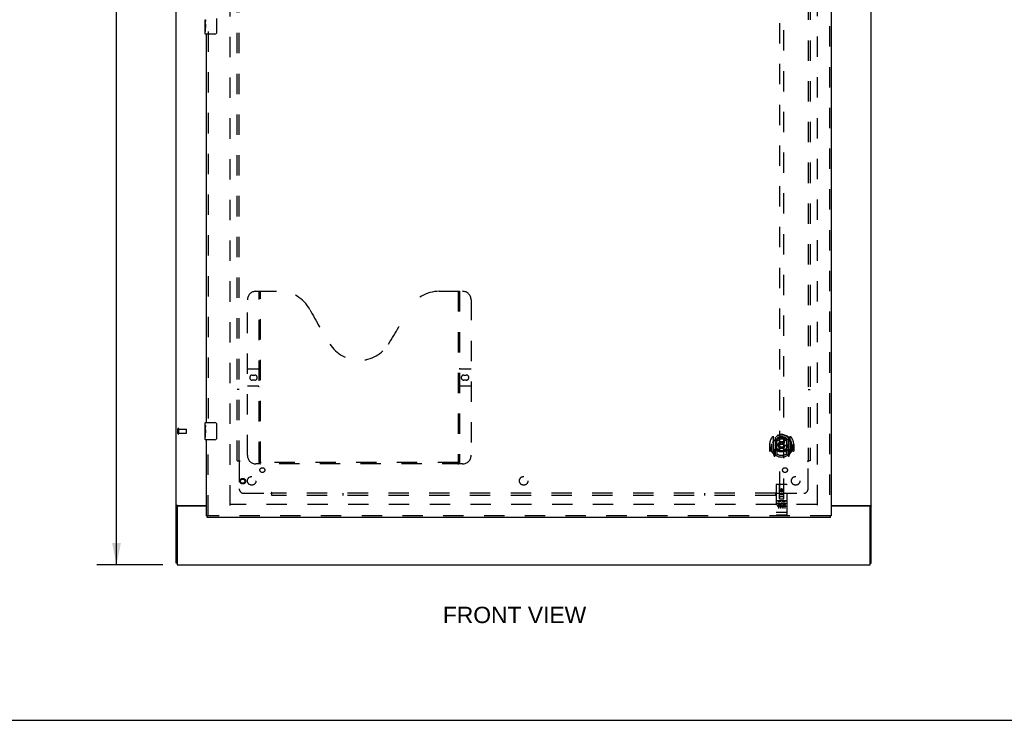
# Model space of a CAD drawing. Header units: inches. Extents: x 0 to 215, y 0 to 139.
# Tile 44 of 96: x 57 to 114, y 0 to 41. Entities that reach past the tile are written whole.
import ezdxf

# ---------------------------------------------------------------- set-up
doc = ezdxf.new("R2010")
doc.units = ezdxf.units.IN
doc.header["$LTSCALE"] = 11.804375
doc.header["$MEASUREMENT"] = 0
doc.linetypes.add('HIDDEN', pattern=[0.2, 0.1, -0.1])
doc.layers.get('0').update_dxf_attribs({"linetype": 'CONTINUOUS'})
for name, color, linetype in [('DEFAULT_2', 8, 'HIDDEN'), ('DIMENSIONS', 7, 'CONTINUOUS'), ('DOOR_ASSEMBLY', 7, 'CONTINUOUS'), ('SUBPANEL', 7, 'CONTINUOUS')]:
    doc.layers.add(name, color=color, linetype=linetype)
doc.styles.get("Standard").update_dxf_attribs({"font": 'arial.ttf'})
doc.dimstyles.new('DIMSTYLE_1', dxfattribs={"dimtxt": 0.946875, "dimasz": 1.2625, "dimexe": 0.09, "dimexo": 0.07, "dimgap": 0.0375, "dimtad": 0, "dimtih": 1, "dimtoh": 1, "dimzin": 4, "dimdsep": 46, "dimtxsty": 'Standard', "dimblk": '_FILLED', "dimblk1": '_FILLED', "dimblk2": '_FILLED', "dimcen": 0.09, "dimadec": 3, "dimazin": 1, "dimtfac": 1, "dimtdec": 3, "dimtofl": 0, "dimtmove": 0, "dimatfit": 3, "dimldrblk": '_FILLED', "dimfxl": 0, "dimtolj": 1, "dimtzin": 4, "dimarcsym": 0})

# ---------------------------------------------------------------- blocks, each defined once
blk = doc.blocks.new('_FILLED')
at = {"color": 0, "linetype": 'ByBlock'}
blk.add_solid([(0, 0), (-1, 0.2), (-1, -0.2)], dxfattribs=at)
blk = doc.blocks.new('*D18')
at = {"layer": 'DIMENSIONS', "color": 2, "linetype": 'Continuous'}
for p, q in [((65.304, 95.001), (61.485, 95.001)), ((62.622, 95.001), (62.622, 52.948)), ((62.622, 9.001), (62.622, 51.054)), ((65.304, 9.001), (61.485, 9.001))]:
    blk.add_line(p, q, dxfattribs=at)
at = {"layer": 'DIMENSIONS', "color": 2, "linetype": 'Continuous', "xscale": 1.2625, "yscale": 1.2625, "zscale": 1.2625}
for p, rotation in [((62.622, 95.001), 90), ((62.622, 9.001), 270)]:
    blk.add_blockref('_FILLED', p, dxfattribs=dict(at, rotation=rotation))
at = {"layer": 'DIMENSIONS', "color": 2, "linetype": 'Continuous', "insert": (62.622, 52.474), "char_height": 0.9469, "width": 3.30878, "attachment_point": 2, "line_spacing_factor": 0.9}
blk.add_mtext('86.00', dxfattribs=at)

msp = doc.modelspace()

# ---------------------------------------------------------------- linework, layer by layer
at = {"color": 3, "linetype": 'Continuous'}
for p, q in [((66.075, 9.105), (66.075, 94.897)), ((106.325, 9.105), (106.325, 94.897)), ((66.127, 12.337), (66.127, 9.001)), ((66.145, 12.449), (67.825, 12.449)), ((67.825, 12.397), (66.187, 12.397)), ((104.013, 12.449), (106.256, 12.449)), ((106.213, 12.397), (104.013, 12.397)), ((106.273, 9.001), (106.273, 12.337)), ((66.127, 9.001), (106.273, 9.001))]:
    msp.add_line(p, q, dxfattribs=at)
at = {"color": 7, "linetype": 'Continuous'}
for p, q in [((66.127, 9.105), (66.075, 9.105)), ((106.273, 9.105), (106.325, 9.105)), ((0, 0), (214.625, 0))]:
    msp.add_line(p, q, dxfattribs=at)
at = {"color": 3, "linetype": 'Continuous'}
for points in [[(66.111, 12.434), (66.107, 12.433), (66.103, 12.432), (66.1, 12.43), (66.096, 12.429), (66.093, 12.427), (66.09, 12.426), (66.087, 12.424), (66.085, 12.423), (66.082, 12.421), (66.081, 12.419), (66.079, 12.418), (66.078, 12.416), (66.077, 12.414), (66.076, 12.412), (66.076, 12.41), (66.075, 12.408)], [(66.145, 12.449), (66.143, 12.447), (66.141, 12.446), (66.138, 12.444), (66.135, 12.443), (66.131, 12.441), (66.127, 12.44), (66.123, 12.438), (66.119, 12.437), (66.111, 12.434)], [(106.256, 12.449), (106.258, 12.447), (106.26, 12.446), (106.263, 12.444), (106.266, 12.443), (106.27, 12.441), (106.274, 12.44), (106.278, 12.438), (106.282, 12.437)], [(106.282, 12.437), (106.29, 12.434), (106.294, 12.433), (106.298, 12.432), (106.301, 12.43), (106.305, 12.429), (106.308, 12.427), (106.311, 12.426), (106.314, 12.424), (106.316, 12.423), (106.318, 12.421), (106.32, 12.419), (106.322, 12.418), (106.323, 12.416), (106.324, 12.414), (106.325, 12.412), (106.325, 12.41), (106.325, 12.408)]]:
    msp.add_lwpolyline(points, dxfattribs=at)
for centre, start, end in [((66.187, 12.337), 90, 180), ((106.213, 12.337), 0, 90)]:
    msp.add_arc(centre, 0.06, start, end, dxfattribs=at)
at = {"layer": 'DEFAULT_2', "color": 8, "linetype": 'HIDDEN'}
for p, q in [((69.2, 12.449), (69.2, 91.553)), ((103.2, 91.553), (103.2, 12.449)), ((66.179, 16.609), (66.179, 16.893)), ((66.222, 16.609), (66.222, 16.893)), ((66.222, 16.875), (66.669, 16.875)), ((66.222, 16.627), (66.669, 16.627)), ((66.679, 16.637), (66.679, 16.865)), ((103.186, 12.501), (69.214, 12.501))]:
    msp.add_line(p, q, dxfattribs=at)
for centre, radius, start, end in [((66.201, 16.893), 0.0215, 360, 180), ((66.201, 16.609), 0.0215, 180, 0), ((66.669, 16.865), 0.01, 360, 90), ((66.669, 16.637), 0.01, 270, 0)]:
    msp.add_arc(centre, radius, start, end, dxfattribs=at)
at = {"layer": 'DOOR_ASSEMBLY', "color": 8, "linetype": 'HIDDEN'}
for p, q in [((103.909, 92.147), (103.909, 11.855)), ((101.013, 49.83), (101.013, 12.828)), ((101.263, 12.828), (101.263, 49.83)), ((67.929, 39.906), (67.929, 17.096)), ((70.699, 24.855), (72.054, 24.855)), ((70.874, 14.945), (70.874, 24.855)), ((70.954, 14.975), (70.954, 24.855)), ((81.304, 24.855), (82.659, 24.855)), ((82.404, 24.855), (82.404, 14.975)), ((82.484, 24.855), (82.484, 14.945)), ((70.199, 15.355), (70.199, 24.355)), ((83.159, 24.355), (83.159, 15.355)), ((70.199, 20.355), (70.834, 20.355)), ((70.486, 20.005), (70.623, 20.005)), ((82.524, 20.355), (83.159, 20.355)), ((82.736, 20.005), (82.873, 20.005)), ((70.623, 19.705), (70.486, 19.705)), ((82.873, 19.705), (82.736, 19.705)), ((70.834, 19.355), (70.199, 19.355)), ((83.159, 19.355), (82.524, 19.355)), ((67.929, 11.855), (67.929, 16.406)), ((100.453, 15.972), (100.438, 15.972)), ((100.438, 15.972), (100.438, 15.599)), ((100.555, 15.972), (100.57, 15.972)), ((100.555, 15.972), (100.555, 15.584)), ((100.563, 16.019), (100.563, 16.022)), ((100.563, 15.561), (100.563, 16.019)), ((100.638, 16.456), (100.638, 15.489)), ((100.755, 16.402), (100.755, 15.386)), ((100.763, 16.377), (100.763, 15.374)), ((100.855, 15.654), (100.855, 16.285)), ((100.863, 16.338), (100.863, 16.235)), ((100.975, 16.312), (101.005, 15.972)), ((100.975, 15.628), (101.005, 15.972)), ((101.27, 15.972), (101.005, 15.972)), ((101.301, 16.312), (101.27, 15.972)), ((101.301, 15.628), (101.27, 15.972)), ((101.413, 16.235), (101.413, 16.338)), ((101.42, 16.285), (101.42, 15.654)), ((101.513, 16.377), (101.513, 15.374)), ((101.52, 16.402), (101.52, 15.386)), ((101.638, 15.489), (101.638, 16.456)), ((101.72, 15.972), (101.705, 15.972)), ((101.713, 16.019), (101.713, 16.022)), ((101.713, 15.561), (101.713, 16.019)), ((101.72, 15.972), (101.72, 15.584)), ((101.838, 15.972), (101.823, 15.972)), ((101.838, 15.972), (101.838, 15.599)), ((100.555, 15.584), (100.453, 15.584)), ((100.555, 15.584), (100.563, 15.599)), ((100.642, 15.478), (100.713, 15.303)), ((100.755, 15.643), (100.695, 15.643)), ((100.695, 15.643), (100.695, 15.493)), ((100.695, 15.493), (100.763, 15.493)), ((100.733, 15.547), (100.704, 15.501)), ((100.833, 15.324), (100.763, 15.433)), ((100.765, 15.606), (100.765, 15.399)), ((100.855, 15.644), (100.783, 15.644)), ((100.851, 15.626), (100.785, 15.626)), ((100.863, 15.674), (100.863, 15.421)), ((101.413, 15.421), (101.413, 15.674)), ((101.493, 15.644), (101.42, 15.644)), ((101.49, 15.626), (101.425, 15.626)), ((101.513, 15.433), (101.443, 15.324)), ((101.51, 15.399), (101.51, 15.606)), ((101.513, 15.493), (101.58, 15.493)), ((101.58, 15.643), (101.52, 15.643)), ((101.572, 15.501), (101.543, 15.547)), ((101.563, 15.303), (101.634, 15.478)), ((101.58, 15.493), (101.58, 15.643)), ((101.712, 15.599), (101.72, 15.584)), ((101.823, 15.584), (101.72, 15.584)), ((82.659, 14.855), (70.699, 14.855)), ((82.401, 14.935), (70.958, 14.935)), ((100.734, 15.383), (100.738, 15.38)), ((100.741, 15.305), (100.755, 15.386)), ((101.52, 15.386), (101.535, 15.305)), ((101.541, 15.382), (101.542, 15.383)), ((101.542, 15.383), (101.542, 15.383)), ((101.542, 15.383), (101.542, 15.383)), ((100.825, 13.638), (100.825, 11.913)), ((101.42, 13.668), (100.855, 13.668)), ((101.011, 12.828), (101.008, 13.638)), ((101.138, 13.401), (101.075, 13.365)), ((101.075, 13.365), (101.085, 13.359)), ((101.075, 13.365), (101.075, 13.293)), ((101.075, 13.293), (101.085, 13.298)), ((101.075, 13.293), (101.138, 13.256)), ((101.138, 13.389), (101.085, 13.359)), ((101.085, 13.359), (101.085, 13.298)), ((101.085, 13.298), (101.138, 13.268)), ((101.2, 13.365), (101.138, 13.401)), ((101.138, 13.401), (101.138, 13.389)), ((101.19, 13.359), (101.138, 13.389)), ((101.138, 13.268), (101.19, 13.298)), ((101.138, 13.256), (101.2, 13.293)), ((101.138, 13.256), (101.138, 13.268)), ((101.2, 13.365), (101.19, 13.359)), ((101.19, 13.298), (101.19, 13.359)), ((101.2, 13.293), (101.19, 13.298)), ((101.2, 13.293), (101.2, 13.365)), ((101.264, 12.828), (101.268, 13.638)), ((101.45, 11.913), (101.45, 13.638)), ((101.42, 12.711), (100.855, 12.711)), ((100.993, 12.589), (100.901, 12.589)), ((100.901, 12.589), (100.901, 12.547)), ((100.993, 12.547), (100.901, 12.547)), ((100.927, 12.695), (101.099, 12.695)), ((100.95, 12.58), (100.95, 12.274)), ((101.01, 13.078), (101.265, 13.078)), ((101.011, 12.828), (101.013, 12.828)), ((101.013, 12.828), (101.263, 12.828)), ((101.223, 12.953), (101.053, 12.953)), ((101.075, 12.58), (101.075, 12.274)), ((101.177, 12.695), (101.349, 12.695)), ((101.2, 12.58), (101.2, 12.274)), ((101.214, 12.554), (101.201, 12.535)), ((101.21, 12.579), (101.214, 12.577)), ((101.37, 12.589), (101.214, 12.589)), ((101.214, 12.589), (101.214, 12.577)), ((101.214, 12.554), (101.214, 12.376)), ((101.37, 12.547), (101.256, 12.547)), ((101.256, 12.547), (101.256, 12.503)), ((101.263, 12.828), (101.264, 12.828)), ((101.325, 12.58), (101.325, 12.274)), ((101.37, 12.589), (101.37, 12.547)), ((100.843, 12.042), (100.842, 12.042)), ((100.844, 12.042), (100.843, 12.042)), ((100.845, 12.042), (100.844, 12.042)), ((100.846, 12.042), (100.845, 12.042)), ((100.847, 12.042), (100.846, 12.042)), ((100.846, 12.042), (100.846, 12.042)), ((100.848, 12.042), (100.847, 12.042)), ((100.849, 12.042), (100.848, 12.042)), ((100.85, 12.041), (100.849, 12.042)), ((100.851, 12.041), (100.85, 12.041)), ((100.85, 12.041), (100.85, 12.041)), ((100.852, 12.041), (100.851, 12.041)), ((100.853, 12.041), (100.852, 12.041)), ((100.854, 12.041), (100.853, 12.041)), ((100.855, 12.041), (100.854, 12.041)), ((101.421, 12.041), (100.855, 12.041)), ((100.855, 12.041), (100.855, 12.041)), ((100.997, 12.503), (100.951, 12.503)), ((100.993, 12.462), (100.965, 12.462)), ((101.057, 12.419), (100.965, 12.419)), ((101.057, 12.376), (100.965, 12.376)), ((101.057, 12.419), (101.057, 12.376)), ((101.189, 12.424), (101.206, 12.385)), ((101.37, 12.376), (101.214, 12.376)), ((101.348, 12.503), (101.256, 12.503)), ((101.348, 12.461), (101.256, 12.461)), ((101.256, 12.461), (101.256, 12.419)), ((101.37, 12.419), (101.256, 12.419)), ((101.348, 12.503), (101.348, 12.461)), ((101.37, 12.419), (101.37, 12.376)), ((101.421, 12.041), (101.422, 12.041)), ((101.422, 12.041), (101.423, 12.041)), ((101.423, 12.041), (101.424, 12.041)), ((101.423, 12.041), (101.423, 12.041)), ((101.424, 12.041), (101.425, 12.041)), ((101.425, 12.041), (101.426, 12.041)), ((101.426, 12.041), (101.427, 12.042)), ((101.427, 12.042), (101.428, 12.042)), ((101.427, 12.042), (101.427, 12.042)), ((101.428, 12.042), (101.429, 12.042)), ((101.429, 12.042), (101.43, 12.042)), ((101.43, 12.042), (101.431, 12.042)), ((101.431, 12.042), (101.432, 12.042)), ((101.432, 12.042), (101.433, 12.042)), ((101.432, 12.042), (101.432, 12.042)), ((101.433, 12.042), (101.434, 12.042)), ((101.434, 12.042), (101.435, 12.042)), ((103.971, 11.855), (67.867, 11.855)), ((101.42, 11.883), (100.855, 11.883))]:
    msp.add_line(p, q, dxfattribs=at)
at = {"layer": 'DOOR_ASSEMBLY', "color": 3, "linetype": 'Continuous'}
for p, q in [((104.013, 92.147), (104.013, 11.855)), ((67.825, 17.251), (67.825, 39.751)), ((67.825, 11.855), (67.825, 16.251)), ((103.971, 11.751), (67.867, 11.751))]:
    msp.add_line(p, q, dxfattribs=at)
at = {"layer": 'DOOR_ASSEMBLY', "color": 7, "linetype": 'Continuous'}
for p, q in [((67.765, 40.332), (67.765, 40.589)), ((67.771, 40.534), (67.765, 40.534)), ((67.772, 40.366), (67.772, 40.502)), ((68.42, 40.651), (68.42, 39.851)), ((67.765, 40.366), (67.772, 40.366)), ((67.765, 39.766), (67.765, 40.33)), ((67.767, 40.303), (67.765, 40.303)), ((67.765, 40.171), (67.771, 40.171)), ((67.765, 40.135), (67.772, 40.135)), ((67.765, 40.073), (67.772, 40.073)), ((67.767, 40.305), (67.769, 40.283)), ((67.772, 39.905), (67.772, 40.135)), ((67.765, 39.905), (67.772, 39.905)), ((68.32, 39.751), (67.78, 39.751)), ((67.765, 17.09), (67.765, 17.236)), ((67.78, 17.251), (68.32, 17.251)), ((68.42, 17.151), (68.42, 16.351)), ((67.765, 16.832), (67.765, 17.089)), ((67.771, 17.034), (67.765, 17.034)), ((67.765, 16.866), (67.772, 16.866)), ((67.765, 16.266), (67.765, 16.83)), ((67.767, 16.803), (67.765, 16.803)), ((67.765, 16.671), (67.771, 16.671)), ((67.765, 16.635), (67.772, 16.635)), ((67.765, 16.573), (67.772, 16.573)), ((67.767, 16.805), (67.769, 16.783)), ((67.772, 16.866), (67.772, 17.002)), ((67.772, 16.405), (67.772, 16.635)), ((67.765, 16.405), (67.772, 16.405)), ((68.32, 16.251), (67.78, 16.251)), ((67.825, 11.855), (67.867, 11.855)), ((67.867, 11.751), (67.867, 11.855)), ((104.013, 11.855), (103.971, 11.855)), ((103.971, 11.751), (103.971, 11.855))]:
    msp.add_line(p, q, dxfattribs=at)
for points in [[(67.765, 40.59), (67.766, 40.586), (67.766, 40.582), (67.767, 40.576), (67.768, 40.563)], [(67.768, 40.563), (67.769, 40.556), (67.77, 40.547), (67.771, 40.539)], [(67.771, 40.539), (67.771, 40.53), (67.772, 40.521), (67.772, 40.512), (67.772, 40.502)], [(67.765, 40.332), (67.766, 40.324), (67.766, 40.315), (67.767, 40.305)], [(67.769, 40.283), (67.77, 40.271), (67.771, 40.259), (67.771, 40.247), (67.772, 40.234), (67.772, 40.222), (67.772, 40.209), (67.772, 40.196), (67.772, 40.183), (67.771, 40.171), (67.771, 40.158), (67.77, 40.146)], [(68.42, 39.851), (68.42, 39.845), (68.42, 39.838), (68.419, 39.832), (68.417, 39.826), (68.416, 39.82), (68.414, 39.815)], [(68.414, 17.187), (68.416, 17.181), (68.417, 17.175), (68.419, 17.169), (68.42, 17.163), (68.42, 17.157), (68.42, 17.151)], [(67.765, 17.09), (67.766, 17.086), (67.766, 17.082), (67.767, 17.076), (67.768, 17.063)], [(67.765, 16.832), (67.766, 16.824), (67.766, 16.815), (67.767, 16.805)], [(67.768, 17.063), (67.769, 17.056), (67.77, 17.047), (67.771, 17.039)], [(67.769, 16.783), (67.77, 16.771), (67.771, 16.759), (67.771, 16.747), (67.772, 16.734), (67.772, 16.722), (67.772, 16.709), (67.772, 16.696), (67.772, 16.683), (67.771, 16.671), (67.771, 16.658), (67.77, 16.646)], [(67.771, 17.039), (67.771, 17.03), (67.772, 17.021), (67.772, 17.012), (67.772, 17.002)], [(68.42, 16.351), (68.42, 16.345), (68.42, 16.338), (68.419, 16.332), (68.417, 16.326), (68.416, 16.32), (68.414, 16.315)]]:
    msp.add_lwpolyline(points, dxfattribs=at)
at = {"layer": 'DOOR_ASSEMBLY', "color": 8, "linetype": 'HIDDEN'}
for points in [[(100.593, 16.411), (100.593, 16.412), (100.594, 16.413), (100.595, 16.414), (100.595, 16.414), (100.596, 16.415), (100.597, 16.416), (100.598, 16.417), (100.598, 16.418), (100.599, 16.418), (100.6, 16.419), (100.601, 16.42), (100.601, 16.421), (100.602, 16.421), (100.603, 16.422), (100.604, 16.423), (100.605, 16.423), (100.605, 16.424), (100.606, 16.425), (100.607, 16.425), (100.608, 16.426), (100.609, 16.426), (100.61, 16.427), (100.61, 16.428), (100.611, 16.428), (100.612, 16.429), (100.613, 16.429), (100.614, 16.43), (100.615, 16.43), (100.616, 16.431), (100.617, 16.431), (100.618, 16.432), (100.618, 16.432), (100.619, 16.433), (100.62, 16.433)], [(100.684, 16.187), (100.682, 16.186), (100.681, 16.185), (100.679, 16.183), (100.677, 16.182), (100.676, 16.18), (100.674, 16.179), (100.672, 16.177), (100.671, 16.175), (100.669, 16.174), (100.667, 16.172), (100.665, 16.17), (100.663, 16.168), (100.662, 16.166), (100.66, 16.163), (100.658, 16.161), (100.656, 16.159), (100.654, 16.156), (100.652, 16.154), (100.649, 16.151), (100.647, 16.148), (100.645, 16.146), (100.643, 16.143), (100.64, 16.139), (100.638, 16.136), (100.636, 16.133), (100.633, 16.129), (100.631, 16.126), (100.628, 16.122), (100.626, 16.118), (100.623, 16.114), (100.62, 16.11), (100.617, 16.106), (100.615, 16.101), (100.612, 16.096), (100.609, 16.091), (100.605, 16.086)], [(100.95, 16.329), (100.955, 16.331), (100.961, 16.332), (100.966, 16.333), (100.972, 16.335), (100.977, 16.336), (100.983, 16.337), (100.988, 16.339), (100.993, 16.34), (100.999, 16.341), (101.004, 16.342), (101.01, 16.343), (101.015, 16.344), (101.021, 16.345), (101.026, 16.346), (101.032, 16.347), (101.038, 16.348), (101.043, 16.348), (101.049, 16.349), (101.054, 16.35), (101.06, 16.35), (101.065, 16.351), (101.071, 16.352), (101.076, 16.352), (101.082, 16.353), (101.088, 16.353), (101.093, 16.353), (101.099, 16.354), (101.104, 16.354), (101.11, 16.354), (101.116, 16.354), (101.121, 16.355), (101.127, 16.355), (101.132, 16.355), (101.138, 16.355), (101.144, 16.355), (101.149, 16.355), (101.155, 16.355), (101.16, 16.354), (101.166, 16.354), (101.171, 16.354), (101.177, 16.354), (101.183, 16.353), (101.188, 16.353), (101.194, 16.353), (101.199, 16.352), (101.205, 16.352), (101.211, 16.351), (101.216, 16.35), (101.222, 16.35), (101.227, 16.349), (101.233, 16.348), (101.238, 16.348), (101.244, 16.347), (101.249, 16.346), (101.255, 16.345), (101.26, 16.344), (101.266, 16.343), (101.271, 16.342), (101.277, 16.341), (101.282, 16.34), (101.288, 16.339), (101.293, 16.337), (101.299, 16.336), (101.304, 16.335), (101.31, 16.333), (101.315, 16.332), (101.32, 16.331), (101.326, 16.329)], [(101.67, 16.086), (101.667, 16.091), (101.664, 16.096), (101.661, 16.101), (101.658, 16.105), (101.656, 16.11), (101.653, 16.114), (101.65, 16.118), (101.648, 16.122), (101.645, 16.126), (101.643, 16.129), (101.64, 16.133), (101.638, 16.136), (101.635, 16.139), (101.633, 16.143), (101.631, 16.146), (101.629, 16.148), (101.626, 16.151), (101.624, 16.154), (101.622, 16.156), (101.62, 16.159), (101.618, 16.161), (101.616, 16.163), (101.614, 16.166), (101.612, 16.168), (101.611, 16.17), (101.609, 16.172), (101.607, 16.174), (101.605, 16.175), (101.603, 16.177), (101.602, 16.179), (101.6, 16.18), (101.598, 16.182), (101.597, 16.183), (101.595, 16.185), (101.594, 16.186), (101.592, 16.187)], [(101.655, 16.433), (101.656, 16.433), (101.657, 16.432), (101.658, 16.432), (101.659, 16.431), (101.66, 16.431), (101.661, 16.43), (101.662, 16.43), (101.663, 16.429), (101.664, 16.429), (101.665, 16.428), (101.665, 16.428), (101.666, 16.427), (101.667, 16.426), (101.668, 16.426), (101.669, 16.425), (101.67, 16.425), (101.67, 16.424), (101.671, 16.423), (101.672, 16.423), (101.673, 16.422), (101.674, 16.421), (101.674, 16.421), (101.675, 16.42), (101.676, 16.419), (101.677, 16.418), (101.678, 16.418), (101.678, 16.417), (101.679, 16.416), (101.68, 16.415), (101.681, 16.414), (101.681, 16.414), (101.682, 16.413), (101.683, 16.412), (101.683, 16.411)], [(100.62, 15.512), (100.619, 15.512), (100.618, 15.513), (100.618, 15.513), (100.617, 15.513), (100.616, 15.514), (100.615, 15.514), (100.614, 15.515), (100.613, 15.515), (100.612, 15.516), (100.611, 15.517), (100.61, 15.517), (100.61, 15.518), (100.609, 15.518), (100.608, 15.519), (100.607, 15.519), (100.606, 15.52), (100.605, 15.521), (100.605, 15.521), (100.604, 15.522), (100.603, 15.523), (100.602, 15.523), (100.601, 15.524), (100.601, 15.525), (100.6, 15.526), (100.599, 15.526), (100.598, 15.527), (100.598, 15.528), (100.597, 15.529), (100.596, 15.529), (100.595, 15.53), (100.595, 15.531), (100.594, 15.532), (100.593, 15.533), (100.593, 15.534)], [(101.683, 15.534), (101.683, 15.533), (101.682, 15.532), (101.681, 15.531), (101.681, 15.53), (101.68, 15.529), (101.679, 15.529), (101.678, 15.528), (101.678, 15.527), (101.677, 15.526), (101.676, 15.526), (101.675, 15.525), (101.674, 15.524), (101.674, 15.523), (101.673, 15.523), (101.672, 15.522), (101.671, 15.521), (101.67, 15.521), (101.67, 15.52), (101.669, 15.519), (101.668, 15.519), (101.667, 15.518), (101.666, 15.518), (101.665, 15.517), (101.665, 15.517), (101.664, 15.516), (101.663, 15.515), (101.662, 15.515), (101.661, 15.514), (101.66, 15.514), (101.659, 15.513), (101.658, 15.513), (101.657, 15.513), (101.656, 15.512), (101.655, 15.512)], [(70.864, 14.975), (70.881, 14.964), (70.896, 14.955), (70.912, 14.946), (70.928, 14.94), (70.943, 14.936), (70.958, 14.935)], [(82.401, 14.935), (82.416, 14.936), (82.431, 14.94), (82.447, 14.946), (82.462, 14.955), (82.478, 14.964), (82.494, 14.975)], [(100.92, 12.694), (100.92, 12.694), (100.921, 12.694), (100.921, 12.694), (100.921, 12.694), (100.921, 12.694), (100.921, 12.694), (100.921, 12.694), (100.921, 12.694), (100.921, 12.695), (100.921, 12.695), (100.921, 12.695), (100.922, 12.695), (100.922, 12.695), (100.922, 12.695), (100.922, 12.695), (100.922, 12.695), (100.922, 12.695), (100.922, 12.695), (100.922, 12.695), (100.923, 12.695), (100.923, 12.695), (100.923, 12.695), (100.923, 12.695), (100.923, 12.695), (100.923, 12.695), (100.923, 12.695), (100.924, 12.695), (100.924, 12.695), (100.924, 12.695), (100.924, 12.695), (100.924, 12.695), (100.924, 12.695), (100.924, 12.695), (100.925, 12.695), (100.925, 12.695), (100.925, 12.695), (100.925, 12.695), (100.925, 12.695), (100.926, 12.695), (100.926, 12.695), (100.926, 12.695), (100.926, 12.695), (100.926, 12.695), (100.927, 12.695), (100.927, 12.695)], [(101.099, 12.695), (101.099, 12.695), (101.099, 12.695), (101.099, 12.695), (101.1, 12.695), (101.1, 12.695), (101.1, 12.695), (101.1, 12.695), (101.1, 12.695), (101.101, 12.695), (101.101, 12.695), (101.101, 12.695), (101.101, 12.695), (101.101, 12.695), (101.101, 12.695), (101.102, 12.695), (101.102, 12.695), (101.102, 12.695), (101.102, 12.695), (101.102, 12.695), (101.102, 12.695), (101.103, 12.695), (101.103, 12.695), (101.103, 12.695), (101.103, 12.695), (101.103, 12.695), (101.103, 12.695), (101.103, 12.695), (101.104, 12.695), (101.104, 12.695), (101.104, 12.695), (101.104, 12.695), (101.104, 12.695), (101.104, 12.695), (101.104, 12.695), (101.104, 12.695), (101.104, 12.695), (101.105, 12.695), (101.105, 12.694), (101.105, 12.694), (101.105, 12.694), (101.105, 12.694), (101.105, 12.694), (101.105, 12.694), (101.105, 12.694), (101.105, 12.694), (101.105, 12.694)], [(101.17, 12.694), (101.171, 12.694), (101.171, 12.694), (101.171, 12.694), (101.171, 12.694), (101.171, 12.694), (101.171, 12.694), (101.171, 12.694), (101.171, 12.694), (101.171, 12.695), (101.171, 12.695), (101.171, 12.695), (101.172, 12.695), (101.172, 12.695), (101.172, 12.695), (101.172, 12.695), (101.172, 12.695), (101.172, 12.695), (101.172, 12.695), (101.172, 12.695), (101.173, 12.695), (101.173, 12.695), (101.173, 12.695), (101.173, 12.695), (101.173, 12.695), (101.173, 12.695), (101.173, 12.695), (101.174, 12.695), (101.174, 12.695), (101.174, 12.695), (101.174, 12.695), (101.174, 12.695), (101.174, 12.695), (101.174, 12.695), (101.175, 12.695), (101.175, 12.695), (101.175, 12.695), (101.175, 12.695), (101.175, 12.695), (101.176, 12.695), (101.176, 12.695), (101.176, 12.695), (101.176, 12.695), (101.176, 12.695), (101.177, 12.695), (101.177, 12.695)], [(101.349, 12.695), (101.349, 12.695), (101.349, 12.695), (101.349, 12.695), (101.35, 12.695), (101.35, 12.695), (101.35, 12.695), (101.35, 12.695), (101.35, 12.695), (101.351, 12.695), (101.351, 12.695), (101.351, 12.695), (101.351, 12.695), (101.351, 12.695), (101.352, 12.695), (101.352, 12.695), (101.352, 12.695), (101.352, 12.695), (101.352, 12.695), (101.352, 12.695), (101.352, 12.695), (101.353, 12.695), (101.353, 12.695), (101.353, 12.695), (101.353, 12.695), (101.353, 12.695), (101.353, 12.695), (101.353, 12.695), (101.354, 12.695), (101.354, 12.695), (101.354, 12.695), (101.354, 12.695), (101.354, 12.695), (101.354, 12.695), (101.354, 12.695), (101.354, 12.695), (101.354, 12.695), (101.355, 12.695), (101.355, 12.694), (101.355, 12.694), (101.355, 12.694), (101.355, 12.694), (101.355, 12.694), (101.355, 12.694), (101.355, 12.694), (101.355, 12.694), (101.355, 12.694)], [(100.842, 12.042), (100.842, 12.042), (100.841, 12.042), (100.841, 12.042), (100.841, 12.042), (100.84, 12.042), (100.84, 12.042), (100.839, 12.042), (100.839, 12.043), (100.839, 12.043), (100.838, 12.043), (100.838, 12.043), (100.838, 12.043), (100.837, 12.043), (100.837, 12.043), (100.837, 12.043), (100.836, 12.043), (100.836, 12.043), (100.836, 12.043), (100.835, 12.043), (100.835, 12.043), (100.835, 12.043), (100.835, 12.043), (100.834, 12.044), (100.834, 12.044), (100.834, 12.044), (100.833, 12.044), (100.833, 12.044), (100.833, 12.044), (100.832, 12.044), (100.832, 12.044), (100.832, 12.044), (100.832, 12.044), (100.831, 12.044), (100.831, 12.044), (100.831, 12.044), (100.831, 12.045), (100.83, 12.045), (100.83, 12.045), (100.83, 12.045), (100.83, 12.045), (100.83, 12.045), (100.829, 12.045), (100.829, 12.045), (100.829, 12.045), (100.829, 12.045), (100.829, 12.045), (100.828, 12.046), (100.828, 12.046), (100.828, 12.046), (100.828, 12.046), (100.828, 12.046), (100.828, 12.046), (100.827, 12.046), (100.827, 12.046), (100.827, 12.046), (100.827, 12.046), (100.827, 12.047), (100.827, 12.047), (100.827, 12.047), (100.826, 12.047), (100.826, 12.047), (100.826, 12.047), (100.826, 12.047), (100.826, 12.047), (100.826, 12.047), (100.826, 12.047), (100.826, 12.048), (100.826, 12.048), (100.826, 12.048), (100.826, 12.048), (100.826, 12.048), (100.826, 12.048), (100.826, 12.048), (100.825, 12.048), (100.825, 12.048), (100.825, 12.048), (100.825, 12.049), (100.825, 12.049), (100.825, 12.049)], [(101.435, 12.042), (101.435, 12.042), (101.435, 12.042), (101.436, 12.042), (101.436, 12.042), (101.436, 12.042), (101.437, 12.043), (101.437, 12.043), (101.437, 12.043), (101.438, 12.043), (101.438, 12.043), (101.438, 12.043), (101.439, 12.043), (101.439, 12.043), (101.439, 12.043), (101.44, 12.043), (101.44, 12.043), (101.44, 12.043), (101.441, 12.043), (101.441, 12.043), (101.441, 12.043), (101.442, 12.044), (101.442, 12.044), (101.442, 12.044), (101.442, 12.044), (101.443, 12.044), (101.443, 12.044), (101.443, 12.044), (101.444, 12.044), (101.444, 12.044), (101.444, 12.044), (101.444, 12.044), (101.445, 12.044), (101.445, 12.044), (101.445, 12.045), (101.445, 12.045), (101.446, 12.045), (101.446, 12.045), (101.446, 12.045), (101.446, 12.045), (101.446, 12.045), (101.447, 12.045), (101.447, 12.045), (101.447, 12.045), (101.447, 12.045), (101.447, 12.046), (101.448, 12.046), (101.448, 12.046), (101.448, 12.046), (101.448, 12.046), (101.448, 12.046), (101.448, 12.046), (101.449, 12.046), (101.449, 12.046), (101.449, 12.046), (101.449, 12.047), (101.449, 12.047), (101.449, 12.047), (101.449, 12.047), (101.449, 12.047), (101.45, 12.047), (101.45, 12.047), (101.45, 12.047), (101.45, 12.047), (101.45, 12.047), (101.45, 12.048), (101.45, 12.048), (101.45, 12.048), (101.45, 12.048), (101.45, 12.048), (101.45, 12.048), (101.45, 12.048), (101.45, 12.048), (101.45, 12.048), (101.45, 12.048), (101.45, 12.049), (101.45, 12.049), (101.45, 12.049)]]:
    msp.add_lwpolyline(points, dxfattribs=at)
for centre, radius in [((101.138, 15.954), 0.35), ((101.138, 15.954), 0.335), ((101.138, 15.954), 0.205), ((101.138, 15.954), 0.133), ((69.929, 13.855), 0.164), ((69.929, 13.855), 0.124), ((101.138, 13.328), 0.085), ((101.138, 13.328), 0.0845)]:
    msp.add_circle(centre, radius, dxfattribs=at)
at = {"layer": 'DOOR_ASSEMBLY', "color": 7, "linetype": 'Continuous'}
for centre, radius, start, end in [((67.78, 39.766), 0.015, 180, 270), ((68.32, 39.851), 0.1, 270, 338.7946), ((67.78, 17.236), 0.015, 90, 180), ((68.32, 17.151), 0.1, 21.1999, 90), ((67.78, 16.266), 0.015, 180, 270), ((68.32, 16.351), 0.1, 270, 338.7946)]:
    msp.add_arc(centre, radius, start, end, dxfattribs=at)
at = {"layer": 'DOOR_ASSEMBLY', "color": 8, "linetype": 'HIDDEN'}
for centre, radius, start, end in [((70.699, 24.355), 0.5, 90, 180), ((72.054, 22.855), 2, 28.4813, 90), ((81.304, 22.855), 2, 90, 151.5187), ((82.659, 24.355), 0.5, 0, 90), ((108.362, 42.553), 39.307, 208.4813, 211.8705), ((44.996, 42.553), 39.307, 328.1295, 331.5187), ((76.679, 22.855), 2, 211.8705, 328.1295), ((70.486, 19.855), 0.15, 90, 270), ((70.623, 19.855), 0.15, 270, 90), ((70.834, 20.395), 0.04, 270, 360), ((82.524, 20.395), 0.04, 180, 270), ((82.736, 19.855), 0.15, 90, 270), ((82.873, 19.855), 0.15, 270, 90), ((70.834, 19.315), 0.04, 0, 90), ((82.524, 19.315), 0.04, 90, 180), ((101.138, 15.972), 0.7, 305.5126, 234.4874), ((101.138, 15.97), 0.583, 0.2464, 179.7536), ((101.138, 15.972), 0.685, 180, 213.0115), ((101.138, 15.944), 0.58, 7.6622, 172.3378), ((100.583, 16.019), 0.02, 172.3378, 180), ((100.653, 16.456), 0.015, 135.0748, 180), ((101.138, 15.655), 0.7, 49.529, 130.471), ((100.77, 16.402), 0.015, 130.3587, 180), ((100.783, 16.377), 0.02, 129.3378, 179.9984), ((100.87, 16.285), 0.015, 112.9863, 180), ((101.138, 15.944), 0.48, 55.0461, 124.9539), ((100.893, 16.235), 0.03, 180, 311.1261), ((101.138, 15.954), 0.343, 48.8739, 131.1261), ((100.955, 16.31), 0.02, 5.0796, 105.5752), ((101.32, 16.31), 0.02, 74.4248, 174.9204), ((101.383, 16.235), 0.03, 228.8739, 360), ((101.405, 16.285), 0.015, 0, 67.0137), ((101.493, 16.377), 0.02, 0, 50.6594), ((101.505, 16.402), 0.015, 0, 49.6413), ((101.623, 16.456), 0.015, 0, 44.9252), ((101.138, 15.972), 0.685, 326.9885, 360), ((101.693, 16.019), 0.02, 0, 7.6622), ((100.453, 15.599), 0.015, 180, 270), ((100.583, 15.561), 0.02, 180, 215.2961), ((101.138, 15.954), 0.7, 215.2961, 324.7039), ((100.653, 15.489), 0.015, 180, 224.9252), ((100.708, 15.498), 0.005, 147.3208, 270), ((101.138, 16.285), 0.7, 233.2319, 306.7681), ((100.743, 15.419), 0.02, 234.4874, 360), ((100.575, 15.648), 0.188, 327.3208, 360), ((100.745, 15.399), 0.02, 234.7457, 360), ((100.783, 15.624), 0.02, 90, 180), ((100.785, 15.606), 0.02, 90, 180), ((100.851, 15.606), 0.02, 66.536, 90), ((100.87, 15.654), 0.015, 180, 247.0137), ((101.138, 16.267), 0.7, 246.536, 293.464), ((100.893, 15.674), 0.03, 48.8739, 180), ((101.138, 15.954), 0.6, 242.7204, 297.2796), ((101.138, 15.954), 0.343, 228.8739, 311.1261), ((100.955, 15.63), 0.02, 254.3869, 354.9204), ((101.321, 15.63), 0.02, 185.0796, 285.6131), ((101.383, 15.674), 0.03, 0, 131.1261), ((101.405, 15.654), 0.015, 292.9863, 360), ((101.425, 15.606), 0.02, 90, 113.464), ((101.49, 15.606), 0.02, 0, 90), ((101.493, 15.624), 0.02, 0, 90), ((101.53, 15.399), 0.02, 180, 305.2543), ((101.701, 15.648), 0.188, 180, 212.6792), ((101.533, 15.419), 0.02, 180, 305.5126), ((101.568, 15.498), 0.005, 270, 32.6792), ((101.623, 15.489), 0.015, 315.0748, 360), ((101.693, 15.561), 0.02, 324.7039, 360), ((101.823, 15.599), 0.015, 270, 360), ((70.699, 15.355), 0.5, 180, 270), ((70.964, 14.945), 0.09, 180, 270), ((70.994, 14.975), 0.04, 180, 270), ((82.364, 14.975), 0.04, 270, 360), ((82.394, 14.945), 0.09, 270, 360), ((82.659, 15.355), 0.5, 270, 360), ((100.726, 15.308), 0.015, 201.8041, 350), ((100.783, 15.374), 0.02, 180, 238.5295), ((101.493, 15.374), 0.02, 301.4688, 359.9992), ((101.549, 15.308), 0.015, 190, 338.1959), ((100.855, 13.638), 0.03, 90, 180), ((100.978, 13.638), 0.03, 0, 90), ((101.298, 13.638), 0.03, 90, 180), ((101.42, 13.638), 0.03, 0, 90), ((100.855, 12.741), 0.03, 180, 270), ((100.993, 12.526), 0.0635, 270, 90), ((100.993, 12.525), 0.0219, 280.307, 90), ((101.053, 12.913), 0.04, 90, 180), ((101.053, 12.868), 0.04, 180, 270), ((101.164, 12.483), 0.107, 64.2636, 293.4027), ((101.164, 12.483), 0.0639, 54.8895, 293.4026), ((101.223, 12.913), 0.04, 0, 90), ((101.223, 12.868), 0.04, 270, 360), ((101.42, 12.741), 0.03, 270, 360), ((100.965, 12.44), 0.0644, 102.2995, 270.0775), ((100.965, 12.44), 0.0219, 89.9011, 270), ((100.855, 11.913), 0.03, 180, 270), ((101.42, 11.913), 0.03, 270, 360)]:
    msp.add_arc(centre, radius, start, end, dxfattribs=at)
at = {"layer": 'DOOR_ASSEMBLY', "color": 7, "linetype": 'Continuous'}
for centre in [(68.028, 40.167), (68.028, 16.667)]:
    msp.add_ellipse(centre, major_axis=(0.263, 0), ratio=0.432808, start_param=3.141593, end_param=3.321581, dxfattribs=at)
at = {"layer": 'SUBPANEL', "color": 8, "linetype": 'HIDDEN'}
for p, q in [((69.607, 15.032), (69.607, 88.97)), ((69.732, 15.032), (69.732, 88.97)), ((102.669, 88.97), (102.669, 15.032)), ((102.794, 88.97), (102.794, 15.032)), ((69.732, 19.157), (69.607, 19.157)), ((102.669, 19.157), (102.794, 19.157)), ((69.607, 15.032), (69.693, 15.032)), ((69.693, 15.032), (69.773, 15.032)), ((69.713, 15.015), (69.719, 15.009)), ((69.732, 14.997), (69.732, 13.407)), ((102.628, 15.032), (102.708, 15.032)), ((102.669, 13.407), (102.669, 14.997)), ((102.794, 15.032), (102.708, 15.032)), ((69.982, 13.157), (71.571, 13.157)), ((71.607, 13.119), (71.607, 13.198)), ((100.794, 13.157), (71.607, 13.157)), ((71.607, 13.032), (71.607, 13.119)), ((75.732, 13.157), (75.732, 13.032)), ((96.669, 13.157), (96.669, 13.032)), ((100.794, 13.119), (100.794, 13.198)), ((100.794, 13.032), (100.794, 13.119)), ((100.811, 13.138), (100.818, 13.145)), ((100.83, 13.157), (102.419, 13.157)), ((100.794, 13.032), (71.607, 13.032))]:
    msp.add_line(p, q, dxfattribs=at)
for points in [[(69.693, 15.032), (69.695, 15.03), (69.697, 15.029), (69.699, 15.027), (69.701, 15.026), (69.703, 15.024), (69.705, 15.023), (69.707, 15.021), (69.708, 15.02), (69.71, 15.018), (69.711, 15.017), (69.713, 15.015)], [(69.719, 15.009), (69.721, 15.007), (69.723, 15.005), (69.725, 15.003), (69.727, 15.001), (69.729, 15), (69.73, 14.998), (69.732, 14.997)], [(69.751, 15.01), (69.746, 15.007), (69.744, 15.005), (69.742, 15.004), (69.739, 15.003), (69.737, 15.001), (69.735, 15), (69.733, 14.998), (69.732, 14.997)], [(69.773, 15.032), (69.772, 15.03), (69.771, 15.029), (69.77, 15.027), (69.769, 15.025), (69.768, 15.024), (69.767, 15.022), (69.766, 15.021), (69.764, 15.019), (69.763, 15.018), (69.761, 15.016), (69.759, 15.015), (69.757, 15.014), (69.755, 15.012), (69.753, 15.011), (69.751, 15.01)], [(102.628, 15.032), (102.629, 15.03), (102.63, 15.029), (102.631, 15.027), (102.632, 15.025), (102.633, 15.024), (102.634, 15.022), (102.635, 15.021), (102.637, 15.019), (102.638, 15.018), (102.64, 15.016), (102.642, 15.015), (102.644, 15.014), (102.646, 15.012), (102.648, 15.011), (102.65, 15.01), (102.654, 15.007)], [(102.654, 15.007), (102.657, 15.005), (102.659, 15.004), (102.661, 15.003), (102.664, 15.001), (102.666, 15), (102.667, 14.998), (102.669, 14.997)], [(102.688, 15.015), (102.681, 15.009), (102.68, 15.007), (102.678, 15.005), (102.676, 15.003), (102.674, 15.001), (102.672, 15), (102.671, 14.998), (102.669, 14.997)], [(102.708, 15.032), (102.706, 15.03), (102.703, 15.029), (102.701, 15.027), (102.699, 15.026), (102.698, 15.024), (102.696, 15.023), (102.694, 15.021), (102.692, 15.02), (102.691, 15.018), (102.689, 15.017), (102.688, 15.015)], [(71.582, 13.172), (71.58, 13.169), (71.579, 13.167), (71.577, 13.165), (71.576, 13.163), (71.574, 13.161), (71.573, 13.159), (71.571, 13.157)], [(71.59, 13.138), (71.583, 13.145), (71.581, 13.147), (71.579, 13.149), (71.578, 13.15), (71.576, 13.152), (71.574, 13.154), (71.573, 13.156), (71.571, 13.157)], [(71.607, 13.198), (71.605, 13.197), (71.603, 13.197), (71.602, 13.196), (71.6, 13.195), (71.598, 13.194), (71.597, 13.192), (71.595, 13.191), (71.594, 13.19), (71.592, 13.188), (71.591, 13.186), (71.59, 13.185), (71.588, 13.183), (71.587, 13.181), (71.586, 13.179), (71.584, 13.176), (71.582, 13.172)], [(71.607, 13.119), (71.605, 13.121), (71.603, 13.123), (71.602, 13.125), (71.6, 13.127), (71.599, 13.129), (71.597, 13.13), (71.596, 13.132), (71.594, 13.134), (71.593, 13.135), (71.591, 13.137), (71.59, 13.138)], [(100.794, 13.198), (100.796, 13.197), (100.798, 13.197), (100.799, 13.196), (100.801, 13.195), (100.802, 13.194), (100.804, 13.192), (100.806, 13.191), (100.807, 13.19), (100.809, 13.188), (100.81, 13.186), (100.811, 13.185), (100.813, 13.183), (100.814, 13.181), (100.815, 13.179), (100.817, 13.176)], [(100.794, 13.119), (100.796, 13.121), (100.797, 13.123), (100.799, 13.125), (100.801, 13.127), (100.802, 13.129), (100.804, 13.13), (100.805, 13.132), (100.807, 13.134), (100.808, 13.135), (100.81, 13.137), (100.811, 13.138)], [(100.817, 13.176), (100.819, 13.172), (100.821, 13.169), (100.822, 13.167), (100.824, 13.165), (100.825, 13.163), (100.827, 13.161), (100.828, 13.159), (100.83, 13.157)], [(100.818, 13.145), (100.82, 13.147), (100.821, 13.149), (100.823, 13.15), (100.825, 13.152), (100.827, 13.154), (100.828, 13.156), (100.83, 13.157)]]:
    msp.add_lwpolyline(points, dxfattribs=at)
for centre, radius in [((71.069, 14.495), 0.141), ((101.332, 14.495), 0.141), ((70.45, 13.876), 0.25), ((86.2, 13.876), 0.25), ((101.95, 13.876), 0.25)]:
    msp.add_circle(centre, radius, dxfattribs=at)
for centre, start, end in [((69.982, 13.407), 180, 270), ((102.419, 13.407), 270, 360)]:
    msp.add_arc(centre, 0.25, start, end, dxfattribs=at)

# ---------------------------------------------------------------- texts
at = {"layer": 'DIMENSIONS', "color": 2, "linetype": 'Continuous', "insert": (85.67, 6.58), "char_height": 0.9469, "width": 8.28604, "attachment_point": 2, "line_spacing_factor": 0.9}
msp.add_mtext('FRONT VIEW', dxfattribs=at)

# ---------------------------------------------------------------- dimensions: what is measured, and where the dimension line sits
at = {"layer": 'DIMENSIONS', "color": 2, "linetype": 'Continuous'}
dim = msp.add_linear_dim(base=(62.622, 9.001), p1=(65.374, 95.001), p2=(65.374, 9.001), angle=270, dimstyle='DIMSTYLE_1', dxfattribs=at)
dim.commit()
dim.dimension.update_dxf_attribs({"geometry": '*D18', "text_midpoint": (62.616, 51.996), "dimtype": 160})

doc.saveas('drawing.dxf')
